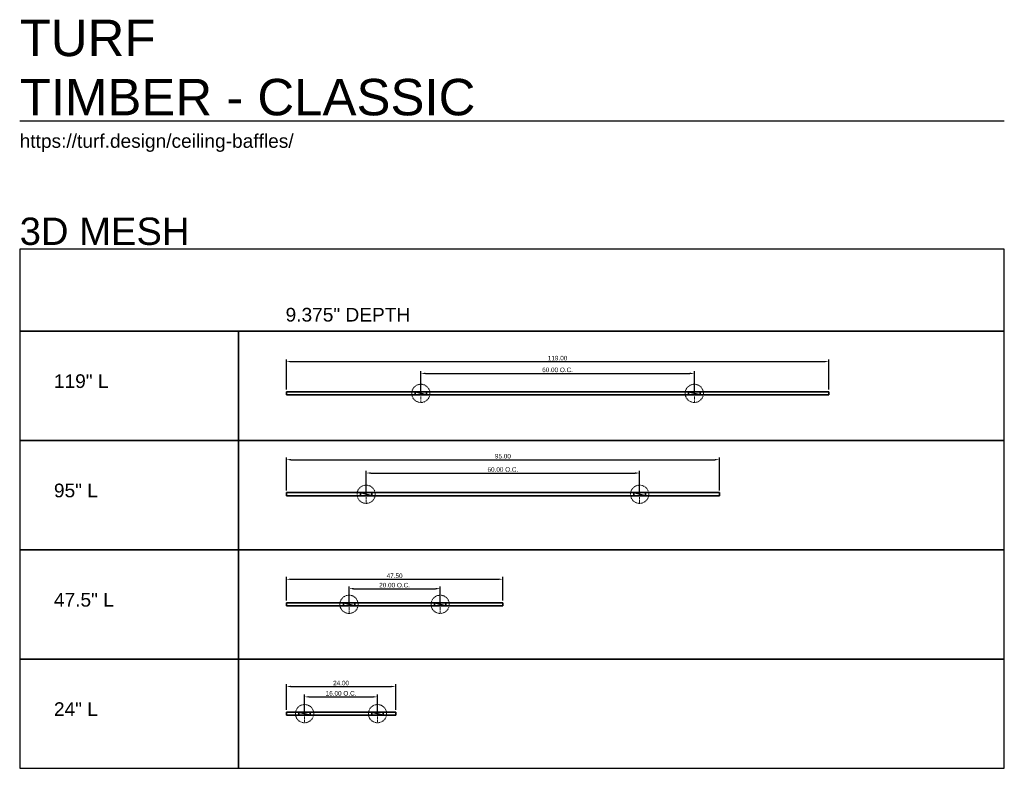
# Model space of a CAD drawing. Header units: inches. Extents: x 0 to 216, y -142 to 22.
import ezdxf

# ---------------------------------------------------------------- set-up
doc = ezdxf.new("R2010")
doc.units = ezdxf.units.IN
doc.header["$MEASUREMENT"] = 0
doc.linetypes.add('Center', pattern=[0.15748, 0.098425, -0.019685, 0.019685, -0.019685])
for name, color, linetype, true_color in [('TURF', 7, 'Continuous', 0x000000), ('TURF$_TEXT', 7, 'Continuous', 0x000000), ('TURF$TIMBER', 7, 'Continuous', 0x000000), ('TURF$TIMBER$CONNECTION', 7, 'Continuous', 0x000000), ('TURF$TIMBER$SOLIDS', 7, 'Continuous', 0x000000)]:
    doc.layers.add(name, color=color, linetype=linetype, true_color=true_color)
doc.styles.add('Arial Regular', font='arial.ttf')
doc.dimstyles.new('Default', dxfattribs={"dimtxt": 1, "dimasz": 1, "dimexe": 0.5, "dimexo": 0.5, "dimgap": 0.25, "dimtad": 1, "dimtoh": 1, "dimzin": 1, "dimdsep": 46, "dimtxsty": 'Arial Regular', "dimcen": 0.5, "dimazin": 1, "dimtfac": 1, "dimtdec": 4, "dimtix": 1, "dimtofl": 0, "dimtmove": 1, "dimatfit": 3, "dimfxl": 1, "dimtolj": 1, "dimtzin": 1, "dimarcsym": 0})

# ---------------------------------------------------------------- blocks, each defined once
blk = doc.blocks.new('*D1')
at = {"layer": 'Defpoints', "color": 0}
for p in [(136, -77.35), (76, -82.02), (136, -82.02)]:
    blk.add_point(p, dxfattribs=at)
at = {"layer": 'TURF$TIMBER', "color": 0, "lineweight": -2}
for p, q in [((76, -81.52), (76, -76.85)), ((77, -77.35), (135, -77.35)), ((136, -81.52), (136, -76.85))]:
    blk.add_line(p, q, dxfattribs=at)
at = {"layer": 'TURF$TIMBER', "color": 0}
for points in [[(77, -77.19), (77, -77.52), (76, -77.35)], [(135, -77.52), (135, -77.19), (136, -77.35)]]:
    blk.add_solid(points, dxfattribs=at)
at = {"layer": 'TURF$TIMBER', "color": 0, "insert": (106, -76.58), "char_height": 1, "attachment_point": 5, "style": 'Arial Regular'}
blk.add_mtext('\\A1;60.00 O.C.', dxfattribs=at)
blk = doc.blocks.new('*D2')
at = {"layer": 'Defpoints', "color": 0}
for p in [(92.25, -102.74), (72.25, -106.18), (92.25, -106.18)]:
    blk.add_point(p, dxfattribs=at)
at = {"layer": 'TURF$TIMBER', "color": 0, "lineweight": -2}
for p, q in [((72.25, -105.68), (72.25, -102.24)), ((73.25, -102.74), (91.25, -102.74)), ((92.25, -105.68), (92.25, -102.24))]:
    blk.add_line(p, q, dxfattribs=at)
at = {"layer": 'TURF$TIMBER', "color": 0}
for points in [[(73.25, -102.57), (73.25, -102.9), (72.25, -102.74)], [(91.25, -102.9), (91.25, -102.57), (92.25, -102.74)]]:
    blk.add_solid(points, dxfattribs=at)
at = {"layer": 'TURF$TIMBER', "color": 0, "insert": (82.25, -101.97), "char_height": 1, "attachment_point": 5, "style": 'Arial Regular'}
blk.add_mtext('\\A1;20.00 O.C.', dxfattribs=at)
blk = doc.blocks.new('*D3')
at = {"layer": 'Defpoints', "color": 0}
for p in [(78.5, -126.49), (62.5, -130.18), (78.5, -130.18)]:
    blk.add_point(p, dxfattribs=at)
at = {"layer": 'TURF$TIMBER', "color": 0, "lineweight": -2}
for p, q in [((62.5, -129.68), (62.5, -125.99)), ((63.5, -126.49), (77.5, -126.49)), ((78.5, -129.68), (78.5, -125.99))]:
    blk.add_line(p, q, dxfattribs=at)
at = {"layer": 'TURF$TIMBER', "color": 0}
for points in [[(63.5, -126.32), (63.5, -126.65), (62.5, -126.49)], [(77.5, -126.65), (77.5, -126.32), (78.5, -126.49)]]:
    blk.add_solid(points, dxfattribs=at)
at = {"layer": 'TURF$TIMBER', "color": 0, "insert": (70.5, -125.72), "char_height": 1, "attachment_point": 5, "style": 'Arial Regular'}
blk.add_mtext('\\A1;16.00 O.C.', dxfattribs=at)
blk = doc.blocks.new('*D4')
at = {"layer": 'Defpoints', "color": 0}
for p in [(82.5, -124.22), (58.5, -129.82), (82.5, -129.82)]:
    blk.add_point(p, dxfattribs=at)
at = {"layer": 'TURF$TIMBER', "color": 0, "lineweight": -2}
for p, q in [((58.5, -129.32), (58.5, -123.72)), ((59.5, -124.22), (81.5, -124.22)), ((82.5, -129.32), (82.5, -123.72))]:
    blk.add_line(p, q, dxfattribs=at)
at = {"layer": 'TURF$TIMBER', "color": 0}
for points in [[(59.5, -124.05), (59.5, -124.38), (58.5, -124.22)], [(81.5, -124.38), (81.5, -124.05), (82.5, -124.22)]]:
    blk.add_solid(points, dxfattribs=at)
at = {"layer": 'TURF$TIMBER', "color": 0, "insert": (70.5, -123.46), "char_height": 1, "attachment_point": 5, "style": 'Arial Regular'}
blk.add_mtext('\\A1;24.00', dxfattribs=at)
blk = doc.blocks.new('*D5')
at = {"layer": 'Defpoints', "color": 0}
for p in [(106, -100.67), (58.5, -105.82), (106, -105.82)]:
    blk.add_point(p, dxfattribs=at)
at = {"layer": 'TURF$TIMBER', "color": 0, "lineweight": -2}
for p, q in [((58.5, -105.32), (58.5, -100.17)), ((59.5, -100.67), (105, -100.67)), ((106, -105.32), (106, -100.17))]:
    blk.add_line(p, q, dxfattribs=at)
at = {"layer": 'TURF$TIMBER', "color": 0}
for points in [[(59.5, -100.51), (59.5, -100.84), (58.5, -100.67)], [(105, -100.84), (105, -100.51), (106, -100.67)]]:
    blk.add_solid(points, dxfattribs=at)
at = {"layer": 'TURF$TIMBER', "color": 0, "insert": (82.25, -99.91), "char_height": 1, "attachment_point": 5, "style": 'Arial Regular'}
blk.add_mtext('\\A1;47.50', dxfattribs=at)
blk = doc.blocks.new('*D6')
at = {"layer": 'Defpoints', "color": 0}
for p in [(153.5, -74.42), (58.5, -81.66), (153.5, -81.66)]:
    blk.add_point(p, dxfattribs=at)
at = {"layer": 'TURF$TIMBER', "color": 0, "lineweight": -2}
for p, q in [((58.5, -81.16), (58.5, -73.92)), ((59.5, -74.42), (152.5, -74.42)), ((153.5, -81.16), (153.5, -73.92))]:
    blk.add_line(p, q, dxfattribs=at)
at = {"layer": 'TURF$TIMBER', "color": 0}
for points in [[(59.5, -74.25), (59.5, -74.58), (58.5, -74.42)], [(152.5, -74.58), (152.5, -74.25), (153.5, -74.42)]]:
    blk.add_solid(points, dxfattribs=at)
at = {"layer": 'TURF$TIMBER', "color": 0, "insert": (106, -73.66), "char_height": 1, "attachment_point": 5, "style": 'Arial Regular'}
blk.add_mtext('\\A1;95.00', dxfattribs=at)
blk = doc.blocks.new('*D7')
at = {"layer": 'Defpoints', "color": 0}
for p in [(148, -55.48), (88, -59.86), (148, -59.86)]:
    blk.add_point(p, dxfattribs=at)
at = {"layer": 'TURF$TIMBER', "color": 0, "lineweight": -2}
for p, q in [((88, -59.36), (88, -54.98)), ((89, -55.48), (147, -55.48)), ((148, -59.36), (148, -54.98))]:
    blk.add_line(p, q, dxfattribs=at)
at = {"layer": 'TURF$TIMBER', "color": 0}
for points in [[(89, -55.31), (89, -55.65), (88, -55.48)], [(147, -55.65), (147, -55.31), (148, -55.48)]]:
    blk.add_solid(points, dxfattribs=at)
at = {"layer": 'TURF$TIMBER', "color": 0, "insert": (118, -54.71), "char_height": 1, "attachment_point": 5, "style": 'Arial Regular'}
blk.add_mtext('\\A1;60.00 O.C.', dxfattribs=at)
blk = doc.blocks.new('*D8')
at = {"layer": 'Defpoints', "color": 0}
for p in [(177.5, -52.89), (58.5, -59.51), (177.5, -59.51)]:
    blk.add_point(p, dxfattribs=at)
at = {"layer": 'TURF$TIMBER', "color": 0, "lineweight": -2}
for p, q in [((58.5, -59.01), (58.5, -52.39)), ((59.5, -52.89), (176.5, -52.89)), ((177.5, -59.01), (177.5, -52.39))]:
    blk.add_line(p, q, dxfattribs=at)
at = {"layer": 'TURF$TIMBER', "color": 0}
for points in [[(59.5, -52.72), (59.5, -53.05), (58.5, -52.89)], [(176.5, -53.05), (176.5, -52.72), (177.5, -52.89)]]:
    blk.add_solid(points, dxfattribs=at)
at = {"layer": 'TURF$TIMBER', "color": 0, "insert": (118, -52.13), "char_height": 1, "attachment_point": 5, "style": 'Arial Regular'}
blk.add_mtext('\\A1;119.00', dxfattribs=at)
blk = doc.blocks.new('CONNECTION')
at = {"layer": 'TURF$TIMBER$CONNECTION', "linetype": 'Center', "lineweight": 13}
blk.add_line((0, 2), (0, -2), dxfattribs=at)
blk.add_circle((0, 0), 2, dxfattribs=at)

msp = doc.modelspace()

# ---------------------------------------------------------------- linework, layer by layer
at = {"layer": 'TURF'}
msp.add_lwpolyline([(0, 0), (216, 0)], dxfattribs=at)
for points in [[(0, -46.178), (216, -46.178), (216, -28.178), (0, -28.178)], [(0, -70.178), (48, -70.178), (48, -46.178), (0, -46.178)], [(48, -70.178), (216, -70.178), (216, -46.178), (48, -46.178)], [(0, -94.178), (48, -94.178), (48, -70.178), (0, -70.178)], [(48, -94.178), (216, -94.178), (216, -70.178), (48, -70.178)], [(0, -118.178), (48, -118.178), (48, -94.178), (0, -94.178)], [(48, -118.178), (216, -118.178), (216, -94.178), (48, -94.178)], [(0, -142.178), (48, -142.178), (48, -118.178), (0, -118.178)], [(48, -142.178), (216, -142.178), (216, -118.178), (48, -118.178)]]:
    msp.add_lwpolyline(points, close=True, dxfattribs=at)

# ---------------------------------------------------------------- block references
at = {"layer": 'TURF$TIMBER$CONNECTION'}
for p in [(88, -59.865), (148, -59.865), (76, -82.015), (136, -82.015), (72.25, -106.178), (92.25, -106.178), (62.5, -130.178), (78.5, -130.178)]:
    msp.add_blockref('CONNECTION', p, dxfattribs=at)

# ---------------------------------------------------------------- texts
at = {"layer": 'TURF', "attachment_point": 1, "style": 'Arial Regular'}
for s, insert, char_height, width in [('TURF', (0, 22.178), 8, 74.34783), ('TIMBER - CLASSIC', (0, 9.178), 8, 214.26087), ('https://turf.design/ceiling-baffles/', (0, -2.952), 3, 125.54348)]:
    msp.add_mtext(s, dxfattribs=dict(at, insert=insert, char_height=char_height, width=width))
at = {"layer": 'TURF$_TEXT', "style": 'Arial Regular'}
for s, insert, char_height, width, attachment_point in [('3D MESH', (0, -27.356), 6, 84.91304, 7), ('9.375" DEPTH', (72, -41.09), 3, 59.44565, 2), ('119" L', (7.51, -55.678), 3, 29.54348, 1), ('95" L', (7.51, -79.678), 3, 24.91304, 1), ('47.5" L', (7.51, -103.678), 3, 31.8587, 1), ('24" L', (7.51, -127.678), 3, 24.91304, 1)]:
    msp.add_mtext(s, dxfattribs=dict(at, insert=insert, char_height=char_height, width=width, attachment_point=attachment_point))

# ---------------------------------------------------------------- dimensions: what is measured, and where the dimension line sits
at = {"layer": 'TURF$TIMBER'}
for base, p1, p2, picture, middle in [((177.5, -52.886), (58.5, -59.511), (177.5, -59.511), '*D8', (118, -52.126)), ((153.5, -74.417), (58.5, -81.661), (153.5, -81.661), '*D6', (106, -73.657)), ((106, -100.674), (58.5, -105.823), (106, -105.823), '*D5', (82.25, -99.913)), ((82.5, -124.217), (58.5, -129.823), (82.5, -129.823), '*D4', (70.5, -123.456))]:
    dim = msp.add_linear_dim(base=base, p1=p1, p2=p2, dimstyle='Default', override={"dimtxt": 1, "dimasz": 1, "dimexe": 0.5, "dimexo": 0.5, "dimgap": 0.25, "dimtad": 1, "dimtih": 0, "dimtoh": 0, "dimdec": 2, "dimzin": 1, "dimtxsty": 'Arial Regular', "dimsah": 0, "dimcen": 0.5, "dimadec": 2, "dimazin": 1, "dimtix": 0, "dimtmove": 0, "dimtzin": 1}, dxfattribs=at)
    dim.commit()
    dim.dimension.update_dxf_attribs({"geometry": picture, "text_midpoint": middle})
for base, p1, p2, picture, middle in [((148, -55.48), (88, -59.865), (148, -59.865), '*D7', (118, -54.713)), ((136, -77.352), (76, -82.015), (136, -82.015), '*D1', (106, -76.585)), ((92.25, -102.738), (72.25, -106.178), (92.25, -106.178), '*D2', (82.25, -101.971)), ((78.5, -126.488), (62.5, -130.178), (78.5, -130.178), '*D3', (70.5, -125.721))]:
    dim = msp.add_linear_dim(base=base, p1=p1, p2=p2, text='<> O.C.', dimstyle='Default', override={"dimtxt": 1, "dimasz": 1, "dimexe": 0.5, "dimexo": 0.5, "dimgap": 0.25, "dimtad": 1, "dimtih": 0, "dimtoh": 0, "dimdec": 2, "dimzin": 1, "dimtxsty": 'Arial Regular', "dimsah": 0, "dimcen": 0.5, "dimadec": 2, "dimazin": 1, "dimtix": 0, "dimtmove": 0, "dimtzin": 1}, dxfattribs=at)
    dim.commit()
    dim.dimension.update_dxf_attribs({"geometry": picture, "text_midpoint": middle})

# ---------------------------------------------------------------- meshes
mesh = msp.add_polyface(dxfattribs=at)
corners = [(177.5, -60.219), (177.5, -59.511), (58.5, -60.219), (58.5, -59.511), (177.5, -60.219, -9.375), (177.5, -59.511, -9.375), (58.5, -60.219, -9.375), (58.5, -59.511, -9.375), (177.5, -59.511), (177.5, -59.511, -9.375), (177.5, -60.219), (177.5, -60.219, -9.375), (177.5, -60.219), (177.5, -60.219, -9.375), (58.5, -60.219), (58.5, -60.219, -9.375), (58.5, -60.219), (58.5, -60.219, -9.375), (58.5, -59.511), (58.5, -59.511, -9.375), (58.5, -59.511), (58.5, -59.511, -9.375), (177.5, -59.511), (177.5, -59.511, -9.375)]
mesh.append_faces([[corners[k] for k in face] for face in [(1, 3, 2, 0), (5, 4, 6, 7), (9, 8, 10, 11), (13, 12, 14, 15), (17, 16, 18, 19), (21, 20, 22, 23)]])
mesh = msp.add_polyface(dxfattribs=at)
corners = [(153.5, -82.37), (153.5, -81.661), (58.5, -82.37), (58.5, -81.661), (153.5, -82.37, -9.375), (153.5, -81.661, -9.375), (58.5, -82.37, -9.375), (58.5, -81.661, -9.375), (153.5, -81.661), (153.5, -81.661, -9.375), (153.5, -82.37), (153.5, -82.37, -9.375), (153.5, -82.37), (153.5, -82.37, -9.375), (58.5, -82.37), (58.5, -82.37, -9.375), (58.5, -82.37), (58.5, -82.37, -9.375), (58.5, -81.661), (58.5, -81.661, -9.375), (58.5, -81.661), (58.5, -81.661, -9.375), (153.5, -81.661), (153.5, -81.661, -9.375)]
mesh.append_faces([[corners[k] for k in face] for face in [(1, 3, 2, 0), (5, 4, 6, 7), (9, 8, 10, 11), (13, 12, 14, 15), (17, 16, 18, 19), (21, 20, 22, 23)]])
mesh = msp.add_polyface(dxfattribs=at)
corners = [(106, -106.532), (106, -105.823), (58.5, -106.532), (58.5, -105.823), (106, -106.532, -9.375), (106, -105.823, -9.375), (58.5, -106.532, -9.375), (58.5, -105.823, -9.375), (106, -105.823), (106, -105.823, -9.375), (106, -106.532), (106, -106.532, -9.375), (106, -106.532), (106, -106.532, -9.375), (58.5, -106.532), (58.5, -106.532, -9.375), (58.5, -106.532), (58.5, -106.532, -9.375), (58.5, -105.823), (58.5, -105.823, -9.375), (58.5, -105.823), (58.5, -105.823, -9.375), (106, -105.823), (106, -105.823, -9.375)]
mesh.append_faces([[corners[k] for k in face] for face in [(1, 3, 2, 0), (5, 4, 6, 7), (9, 8, 10, 11), (13, 12, 14, 15), (17, 16, 18, 19), (21, 20, 22, 23)]])
mesh = msp.add_polyface(dxfattribs=at)
corners = [(82.5, -130.532), (82.5, -129.823), (58.5, -130.532), (58.5, -129.823), (82.5, -130.532, -9.375), (82.5, -129.823, -9.375), (58.5, -130.532, -9.375), (58.5, -129.823, -9.375), (82.5, -129.823), (82.5, -129.823, -9.375), (82.5, -130.532), (82.5, -130.532, -9.375), (82.5, -130.532), (82.5, -130.532, -9.375), (58.5, -130.532), (58.5, -130.532, -9.375), (58.5, -130.532), (58.5, -130.532, -9.375), (58.5, -129.823), (58.5, -129.823, -9.375), (58.5, -129.823), (58.5, -129.823, -9.375), (82.5, -129.823), (82.5, -129.823, -9.375)]
mesh.append_faces([[corners[k] for k in face] for face in [(1, 3, 2, 0), (5, 4, 6, 7), (9, 8, 10, 11), (13, 12, 14, 15), (17, 16, 18, 19), (21, 20, 22, 23)]])
at = {"layer": 'TURF$TIMBER$SOLIDS'}
mesh = msp.add_polyface(dxfattribs=at)
corners = [(89.25, -59.511, -1.25), (89.25, -59.511), (86.75, -59.511, -1.25), (86.75, -59.511), (86.75, -59.511, -1.25), (86.75, -59.511), (86.75, -60.219, -1.25), (86.75, -60.219), (86.75, -60.219, -1.25), (86.75, -60.219), (89.25, -60.219, -1.25), (89.25, -60.219), (89.25, -60.219, -1.25), (89.25, -60.219), (89.25, -59.511, -1.25), (89.25, -59.511), (89.25, -59.511, -1.25), (86.75, -59.511, -1.25), (86.75, -60.219, -1.25), (89.25, -60.219, -1.25), (89.25, -59.511), (86.75, -59.511), (86.75, -60.219), (89.25, -60.219)]
mesh.append_faces([[corners[k] for k in face] for face in [(0, 2, 3, 1), (4, 6, 7, 5), (8, 10, 11, 9), (12, 14, 15, 13), (17, 16, 19, 19), (19, 18, 17, 17), (21, 23, 20, 20), (23, 21, 22, 22)]])
mesh = msp.add_polyface(dxfattribs=at)
corners = [(149.25, -59.511, -1.25), (149.25, -59.511), (146.75, -59.511, -1.25), (146.75, -59.511), (146.75, -59.511, -1.25), (146.75, -59.511), (146.75, -60.219, -1.25), (146.75, -60.219), (146.75, -60.219, -1.25), (146.75, -60.219), (149.25, -60.219, -1.25), (149.25, -60.219), (149.25, -60.219, -1.25), (149.25, -60.219), (149.25, -59.511, -1.25), (149.25, -59.511), (149.25, -59.511, -1.25), (146.75, -59.511, -1.25), (146.75, -60.219, -1.25), (149.25, -60.219, -1.25), (149.25, -59.511), (146.75, -59.511), (146.75, -60.219), (149.25, -60.219)]
mesh.append_faces([[corners[k] for k in face] for face in [(0, 2, 3, 1), (4, 6, 7, 5), (8, 10, 11, 9), (12, 14, 15, 13), (17, 16, 19, 19), (19, 18, 17, 17), (21, 23, 20, 20), (23, 21, 22, 22)]])
mesh = msp.add_polyface(dxfattribs=at)
corners = [(77.25, -81.661, -1.25), (77.25, -81.661), (74.75, -81.661, -1.25), (74.75, -81.661), (74.75, -81.661, -1.25), (74.75, -81.661), (74.75, -82.37, -1.25), (74.75, -82.37), (74.75, -82.37, -1.25), (74.75, -82.37), (77.25, -82.37, -1.25), (77.25, -82.37), (77.25, -82.37, -1.25), (77.25, -82.37), (77.25, -81.661, -1.25), (77.25, -81.661), (77.25, -81.661, -1.25), (74.75, -81.661, -1.25), (74.75, -82.37, -1.25), (77.25, -82.37, -1.25), (77.25, -81.661), (74.75, -81.661), (74.75, -82.37), (77.25, -82.37)]
mesh.append_faces([[corners[k] for k in face] for face in [(0, 2, 3, 1), (4, 6, 7, 5), (8, 10, 11, 9), (12, 14, 15, 13), (17, 16, 19, 19), (19, 18, 17, 17), (21, 23, 20, 20), (23, 21, 22, 22)]])
mesh = msp.add_polyface(dxfattribs=at)
corners = [(137.25, -81.661, -1.25), (137.25, -81.661), (134.75, -81.661, -1.25), (134.75, -81.661), (134.75, -81.661, -1.25), (134.75, -81.661), (134.75, -82.37, -1.25), (134.75, -82.37), (134.75, -82.37, -1.25), (134.75, -82.37), (137.25, -82.37, -1.25), (137.25, -82.37), (137.25, -82.37, -1.25), (137.25, -82.37), (137.25, -81.661, -1.25), (137.25, -81.661), (137.25, -81.661, -1.25), (134.75, -81.661, -1.25), (134.75, -82.37, -1.25), (137.25, -82.37, -1.25), (137.25, -81.661), (134.75, -81.661), (134.75, -82.37), (137.25, -82.37)]
mesh.append_faces([[corners[k] for k in face] for face in [(0, 2, 3, 1), (4, 6, 7, 5), (8, 10, 11, 9), (12, 14, 15, 13), (17, 16, 19, 19), (19, 18, 17, 17), (21, 23, 20, 20), (23, 21, 22, 22)]])
mesh = msp.add_polyface(dxfattribs=at)
corners = [(73.5, -105.823, -1.25), (73.5, -105.823), (71, -105.823, -1.25), (71, -105.823), (71, -105.823, -1.25), (71, -105.823), (71, -106.532, -1.25), (71, -106.532), (71, -106.532, -1.25), (71, -106.532), (73.5, -106.532, -1.25), (73.5, -106.532), (73.5, -106.532, -1.25), (73.5, -106.532), (73.5, -105.823, -1.25), (73.5, -105.823), (73.5, -105.823, -1.25), (71, -105.823, -1.25), (71, -106.532, -1.25), (73.5, -106.532, -1.25), (73.5, -105.823), (71, -105.823), (71, -106.532), (73.5, -106.532)]
mesh.append_faces([[corners[k] for k in face] for face in [(0, 2, 3, 1), (4, 6, 7, 5), (8, 10, 11, 9), (12, 14, 15, 13), (17, 16, 19, 19), (19, 18, 17, 17), (21, 23, 20, 20), (23, 21, 22, 22)]])
mesh = msp.add_polyface(dxfattribs=at)
corners = [(93.5, -105.823, -1.25), (93.5, -105.823), (91, -105.823, -1.25), (91, -105.823), (91, -105.823, -1.25), (91, -105.823), (91, -106.532, -1.25), (91, -106.532), (91, -106.532, -1.25), (91, -106.532), (93.5, -106.532, -1.25), (93.5, -106.532), (93.5, -106.532, -1.25), (93.5, -106.532), (93.5, -105.823, -1.25), (93.5, -105.823), (93.5, -105.823, -1.25), (91, -105.823, -1.25), (91, -106.532, -1.25), (93.5, -106.532, -1.25), (93.5, -105.823), (91, -105.823), (91, -106.532), (93.5, -106.532)]
mesh.append_faces([[corners[k] for k in face] for face in [(0, 2, 3, 1), (4, 6, 7, 5), (8, 10, 11, 9), (12, 14, 15, 13), (17, 16, 19, 19), (19, 18, 17, 17), (21, 23, 20, 20), (23, 21, 22, 22)]])
mesh = msp.add_polyface(dxfattribs=at)
corners = [(63.75, -129.823, -1.25), (63.75, -129.823), (61.25, -129.823, -1.25), (61.25, -129.823), (61.25, -129.823, -1.25), (61.25, -129.823), (61.25, -130.532, -1.25), (61.25, -130.532), (61.25, -130.532, -1.25), (61.25, -130.532), (63.75, -130.532, -1.25), (63.75, -130.532), (63.75, -130.532, -1.25), (63.75, -130.532), (63.75, -129.823, -1.25), (63.75, -129.823), (63.75, -129.823, -1.25), (61.25, -129.823, -1.25), (61.25, -130.532, -1.25), (63.75, -130.532, -1.25), (63.75, -129.823), (61.25, -129.823), (61.25, -130.532), (63.75, -130.532)]
mesh.append_faces([[corners[k] for k in face] for face in [(0, 2, 3, 1), (4, 6, 7, 5), (8, 10, 11, 9), (12, 14, 15, 13), (17, 16, 19, 19), (19, 18, 17, 17), (21, 23, 20, 20), (23, 21, 22, 22)]])
mesh = msp.add_polyface(dxfattribs=at)
corners = [(79.75, -129.823, -1.25), (79.75, -129.823), (77.25, -129.823, -1.25), (77.25, -129.823), (77.25, -129.823, -1.25), (77.25, -129.823), (77.25, -130.532, -1.25), (77.25, -130.532), (77.25, -130.532, -1.25), (77.25, -130.532), (79.75, -130.532, -1.25), (79.75, -130.532), (79.75, -130.532, -1.25), (79.75, -130.532), (79.75, -129.823, -1.25), (79.75, -129.823), (79.75, -129.823, -1.25), (77.25, -129.823, -1.25), (77.25, -130.532, -1.25), (79.75, -130.532, -1.25), (79.75, -129.823), (77.25, -129.823), (77.25, -130.532), (79.75, -130.532)]
mesh.append_faces([[corners[k] for k in face] for face in [(0, 2, 3, 1), (4, 6, 7, 5), (8, 10, 11, 9), (12, 14, 15, 13), (17, 16, 19, 19), (19, 18, 17, 17), (21, 23, 20, 20), (23, 21, 22, 22)]])

doc.saveas('drawing.dxf')
